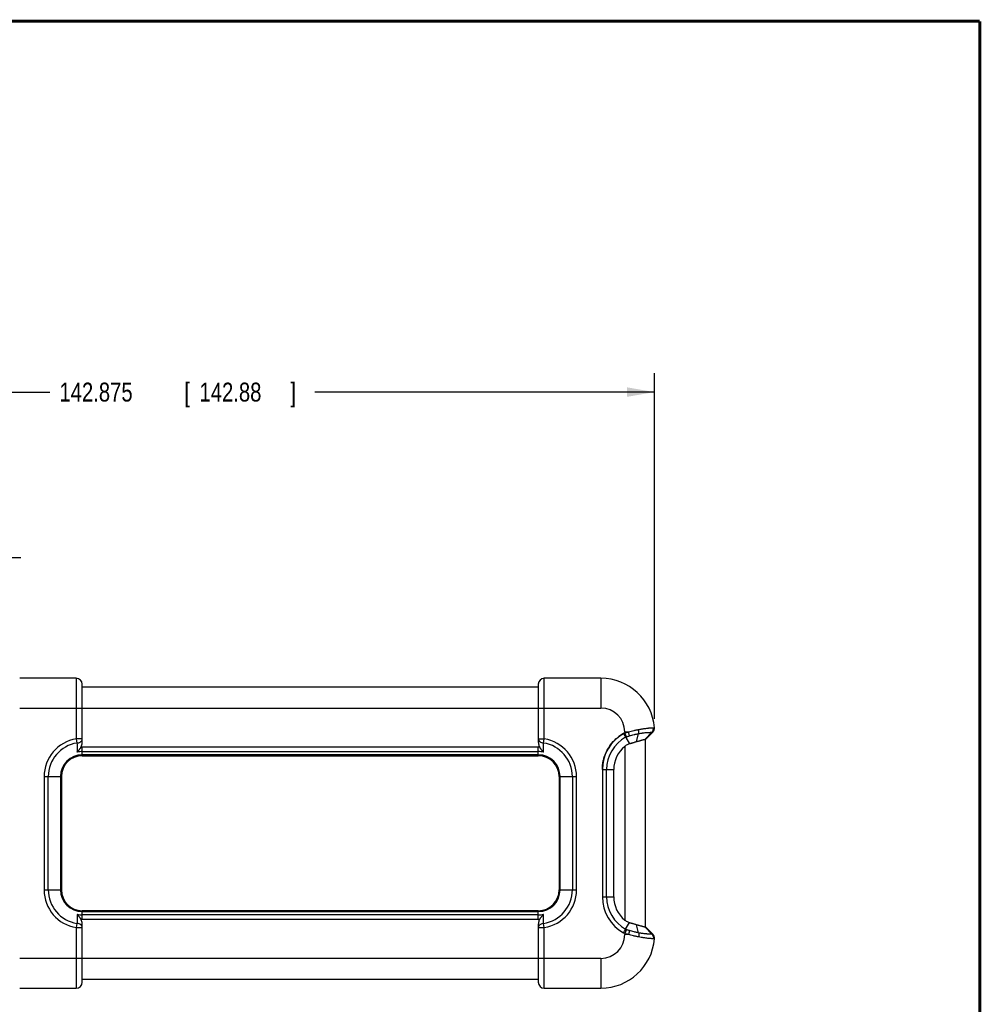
# Model space of a CAD drawing. Header units: inches. Extents: x 0.2 to 16.8, y 0.1 to 10.8.
# Tile 28 of 28: x 10.4 to 16.8, y 4.3 to 10.8. Entities that reach past the tile are written whole.
import ezdxf

# ---------------------------------------------------------------- set-up
doc = ezdxf.new("R2010")
doc.units = ezdxf.units.IN
doc.header["$LTSCALE"] = 0.935
doc.header["$MEASUREMENT"] = 0
doc.layers.get('0').update_dxf_attribs({"linetype": 'CONTINUOUS'})
doc.layers.add('DIMENSIONS', color=7, linetype='CONTINUOUS')
doc.styles.get("Standard").update_dxf_attribs({"font": 'txt', "width": 0.8})
doc.dimstyles.new('DIMSTYLE_1', dxfattribs={"dimtxt": 0.125, "dimasz": 0.18, "dimexe": 0.18, "dimexo": 0.0625, "dimgap": 0.09, "dimtad": 0, "dimtih": 1, "dimtoh": 1, "dimdec": 3, "dimzin": 4, "dimdsep": 46, "dimtxsty": 'STANDARD', "dimblk": '_FILLED', "dimblk1": '_FILLED', "dimblk2": '_FILLED', "dimcen": 0.09, "dimadec": 0, "dimazin": 0, "dimtp": 0.001, "dimtm": 0.001, "dimtfac": 1, "dimtdec": 3, "dimtofl": 0, "dimtmove": 0, "dimatfit": 3, "dimldrblk": '_FILLED', "dimfxl": 1, "dimtolj": 1, "dimtzin": 4, "dimarcsym": 0})

# ---------------------------------------------------------------- blocks, each defined once
blk = doc.blocks.new('_FILLED')
at = {"color": 0, "linetype": 'BYBLOCK'}
blk.add_solid([(0, 0), (-1, 0.174), (-1, -0.174)], dxfattribs=at)
blk = doc.blocks.new('*D4')
at = {"layer": 'DIMENSIONS', "color": 2, "linetype": 'CONTINUOUS'}
for p, q in [((8.9762, 5.8707), (8.9762, 8.4335)), ((14.6012, 6.1509), (14.6012, 8.4335)), ((8.9762, 8.3085), (10.6095, 8.3085)), ((14.6012, 8.3085), (12.3595, 8.3085))]:
    blk.add_line(p, q, dxfattribs=at)
at = {"layer": 'DIMENSIONS', "color": 2, "linetype": 'CONTINUOUS', "xscale": 0.18, "yscale": 0.18, "zscale": 0.18}
for p, rotation in [((8.9762, 8.3085), 180), ((14.6012, 8.3085), 360)]:
    blk.add_blockref('_FILLED', p, dxfattribs=dict(at, rotation=rotation))
at = {"layer": 'DIMENSIONS', "color": 2, "linetype": 'CONTINUOUS', "width": 0.8}
for s, p in [('142.875', (10.672, 8.246)), ('[', (11.497, 8.246)), ('142.88', (11.597, 8.246)), (']', (12.197, 8.246))]:
    blk.add_text(s, height=0.125, dxfattribs=at).set_placement(p)
blk = doc.blocks.new('*D5')
at = {"layer": 'DIMENSIONS', "color": 2, "linetype": 'CONTINUOUS'}
for p, q in [((8.9762, 5.8707), (8.9762, 7.3401)), ((10.0564, 6.154), (10.0564, 7.3401)), ((8.9762, 7.2151), (8.6021, 7.2151)), ((10.0564, 7.2151), (10.4164, 7.2151))]:
    blk.add_line(p, q, dxfattribs=at)
at = {"layer": 'DIMENSIONS', "color": 2, "linetype": 'CONTINUOUS', "xscale": 0.18, "yscale": 0.18, "zscale": 0.18}
blk.add_blockref('_FILLED', (8.9762, 7.2151), dxfattribs=at)
at = {"layer": 'DIMENSIONS', "color": 2, "linetype": 'CONTINUOUS', "xscale": 0.18, "yscale": 0.18, "zscale": 0.18, "rotation": 180}
blk.add_blockref('_FILLED', (10.0564, 7.2151), dxfattribs=at)
at = {"layer": 'DIMENSIONS', "color": 2, "linetype": 'CONTINUOUS', "width": 0.8}
for s, p in [('[', (7.8396, 7.1526)), (']', (8.4396, 7.1526)), ('27.436', (7.1146, 7.1526)), ('27.44', (7.9396, 7.1526))]:
    blk.add_text(s, height=0.125, dxfattribs=at).set_placement(p)

msp = doc.modelspace()

# ---------------------------------------------------------------- linework, layer by layer
at = {"color": 6, "linetype": 'CONTINUOUS'}
for p, q in [((10.7836, 6.4179), (10.4096, 6.4179)), ((10.7836, 6.4179), (10.7836, 6.0177)), ((10.823, 5.9978), (10.823, 6.3785)), ((13.8345, 6.3785), (13.8345, 5.9978)), ((14.2479, 6.4179), (13.8738, 6.4179)), ((13.8738, 6.0177), (13.8738, 6.4179)), ((14.2479, 6.4179), (14.2479, 6.221)), ((13.8345, 6.3588), (10.823, 6.3588)), ((10.4096, 6.221), (14.2479, 6.221)), ((14.3974, 6.053), (14.4358, 5.9842)), ((14.4053, 6.0635), (14.4293, 6.0635)), ((14.4053, 6.0635), (14.4053, 6.0564)), ((14.4158, 6.0303), (14.4053, 6.0564)), ((14.484, 5.9987), (14.4969, 6.0524)), ((14.5384, 6.0127), (14.5837, 6.0609)), ((14.5901, 6.0609), (14.5431, 6.0127)), ((10.7836, 6.0177), (10.7879, 5.9902)), ((10.823, 6.0177), (10.7836, 6.0177)), ((13.8345, 6.0177), (13.8738, 6.0177)), ((13.8695, 5.9902), (13.8738, 6.0177)), ((14.5431, 6.0127), (14.5384, 6.0127)), ((14.5431, 4.7758), (14.5431, 6.0127)), ((10.823, 5.9061), (10.823, 5.9617)), ((13.8345, 5.9617), (10.823, 5.9617)), ((10.823, 5.9339), (13.8345, 5.9339)), ((13.8345, 5.9061), (13.8345, 5.9617)), ((14.4053, 5.9676), (14.4053, 4.8209)), ((13.8345, 5.9118), (10.823, 5.9118)), ((10.823, 5.9061), (13.8345, 5.9061)), ((14.2575, 5.8145), (14.3328, 5.8145)), ((14.2575, 5.8145), (14.2575, 4.974)), ((14.2853, 4.974), (14.2853, 5.8145)), ((14.3328, 4.974), (14.3328, 5.8145)), ((10.5704, 5.7683), (10.5704, 5.0202)), ((10.5704, 5.7683), (10.6852, 5.7683)), ((10.5983, 5.0202), (10.5983, 5.7683)), ((10.6794, 5.7683), (10.6794, 5.0202)), ((10.6852, 5.7683), (10.6852, 5.0202)), ((13.9723, 5.7683), (14.087, 5.7683)), ((13.9723, 5.7683), (13.9723, 5.0202)), ((13.978, 5.0202), (13.978, 5.7683)), ((14.0592, 5.7683), (14.0592, 5.0202)), ((14.087, 5.0202), (14.087, 5.7683)), ((10.5704, 5.0202), (10.6852, 5.0202)), ((13.9723, 5.0202), (14.087, 5.0202)), ((14.2575, 4.974), (14.3328, 4.974)), ((10.823, 4.8268), (10.823, 4.8824)), ((13.8345, 4.8824), (10.823, 4.8824)), ((13.8345, 4.8268), (13.8345, 4.8824)), ((10.823, 4.8767), (13.8345, 4.8767)), ((13.8345, 4.8546), (10.823, 4.8546)), ((10.823, 4.8268), (13.8345, 4.8268)), ((10.7879, 4.7983), (10.7836, 4.7708)), ((10.7836, 4.7708), (10.7836, 4.3706)), ((10.7836, 4.7708), (10.823, 4.7708)), ((10.823, 4.41), (10.823, 4.7907)), ((13.8345, 4.7907), (13.8345, 4.41)), ((13.8345, 4.7708), (13.8738, 4.7708)), ((13.8738, 4.7708), (13.8695, 4.7983)), ((13.8738, 4.3706), (13.8738, 4.7708)), ((14.4158, 4.7581), (14.4053, 4.7321)), ((14.411, 4.7598), (14.4358, 4.8043)), ((14.4969, 4.7361), (14.484, 4.7898)), ((14.5384, 4.7758), (14.5431, 4.7758)), ((14.5837, 4.7276), (14.5384, 4.7758)), ((14.5431, 4.7758), (14.5901, 4.7276)), ((14.4053, 4.7321), (14.4053, 4.725)), ((14.4293, 4.725), (14.4053, 4.725)), ((14.2479, 4.5675), (10.4096, 4.5675)), ((14.2479, 4.5675), (14.2479, 4.3706)), ((10.823, 4.4297), (13.8345, 4.4297)), ((10.4096, 4.3706), (10.7836, 4.3706)), ((13.8738, 4.3706), (14.2479, 4.3706))]:
    msp.add_line(p, q, dxfattribs=at)
at = {"color": 7, "linetype": 'CONTINUOUS', "const_width": 0.02}
for points in [[(16.75, 10.7586), (0.25, 10.7586)], [(16.75, 0.2586), (16.75, 10.7586)]]:
    msp.add_lwpolyline(points, dxfattribs=at)
at = {"color": 6, "linetype": 'CONTINUOUS'}
for centre, radius, start, end in [((10.7836, 6.3785), 0.0394, 0, 90), ((13.8738, 6.3785), 0.0394, 90, 180), ((14.2479, 6.0635), 0.3543, 4.52152, 90), ((14.2479, 6.0635), 0.1575, 0, 90), ((14.5618, 6.0884), 0.0394, 315.78497, 4.52152), ((10.823, 5.7683), 0.2525, 98.96922, 180), ((10.823, 5.7683), 0.2247, 98.96921, 180), ((13.8345, 5.7683), 0.2247, 0, 81.03079), ((13.8345, 5.7683), 0.2525, 360, 81.03078), ((14.5307, 5.8145), 0.2454, 119.20229, 180), ((10.823, 5.7683), 0.1656, 90, 101.7412), ((10.823, 5.7683), 0.1935, 90, 92.75812), ((13.8345, 5.7683), 0.1935, 87.24188, 90), ((13.8345, 5.7683), 0.1656, 78.2588, 90), ((14.5307, 5.8145), 0.1979, 129.30925, 180), ((10.823, 5.7683), 0.1436, 90, 180), ((10.823, 5.7683), 0.1378, 90, 180), ((13.8345, 5.7683), 0.1436, 0, 90), ((13.8345, 5.7683), 0.1378, 0, 90), ((10.823, 5.0202), 0.2525, 180, 261.03078), ((10.823, 5.0202), 0.2247, 180, 261.03079), ((10.823, 5.0202), 0.1436, 180, 270), ((10.823, 5.0202), 0.1378, 180, 270), ((13.8345, 5.0202), 0.1378, 270, 360), ((13.8345, 5.0202), 0.1436, 270, 360), ((13.8345, 5.0202), 0.2247, 278.96921, 360), ((13.8345, 5.0202), 0.2525, 278.96922, 0), ((14.5307, 4.974), 0.2732, 180, 240.90865), ((14.5307, 4.974), 0.2454, 180, 240.79771), ((14.5307, 4.974), 0.1979, 180, 230.69075), ((10.823, 5.0202), 0.1656, 258.2588, 270), ((10.823, 5.0202), 0.1935, 267.24188, 270), ((13.8345, 5.0202), 0.1656, 270, 281.7412), ((13.8345, 5.0202), 0.1935, 270, 272.75812), ((14.2479, 4.725), 0.1575, 270, 360), ((14.2479, 4.725), 0.3543, 270, 355.47848), ((14.5618, 4.7001), 0.0394, 355.47848, 44.21503), ((10.7836, 4.41), 0.0394, 270, 360), ((13.8738, 4.41), 0.0394, 180, 270)]:
    msp.add_arc(centre, radius, start, end, dxfattribs=at)
at = {"color": 7, "linetype": 'CONTINUOUS'}
msp.add_arc((14.5307, 5.8145), 0.2732, 119.20229, 180, dxfattribs=at)
for points in [[(14.3514, 6.0207), (14.3657, 6.0331), (14.3813, 6.0441), (14.3978, 6.0534)], [(14.4, 6.0543), (14.3991, 6.0539), (14.3982, 6.0536), (14.3972, 6.0533)], [(14.3978, 6.0534), (14.3985, 6.0537), (14.3992, 6.054), (14.4, 6.0543)], [(14.4, 6.0543), (14.4009, 6.0547), (14.4018, 6.055), (14.4027, 6.0553)], [(14.4027, 6.0553), (14.4036, 6.0557), (14.4045, 6.056), (14.4053, 6.0564)], [(14.3113, 5.9773), (14.3226, 5.9926), (14.3355, 6.0066), (14.3497, 6.0191)], [(14.3497, 6.0191), (14.3498, 6.0193), (14.35, 6.0194), (14.3502, 6.0196)], [(14.3502, 6.0196), (14.3506, 6.02), (14.351, 6.0203), (14.3514, 6.0207)], [(14.4438, 5.9864), (14.4412, 5.9857), (14.4385, 5.985), (14.4358, 5.9842)], [(14.4479, 5.9875), (14.4465, 5.9872), (14.4452, 5.9868), (14.4438, 5.9864)], [(14.484, 5.9987), (14.4836, 5.9985), (14.4831, 5.9984), (14.4827, 5.9983)], [(14.4836, 5.9986), (14.4833, 5.9985), (14.483, 5.9984), (14.4827, 5.9983)], [(14.4864, 5.9992), (14.4855, 5.999), (14.4845, 5.9988), (14.4836, 5.9986)], [(14.4864, 5.9992), (14.4856, 5.9991), (14.4848, 5.9989), (14.484, 5.9987)], [(14.4942, 6.001), (14.494, 6.0009), (14.4939, 6.0009), (14.4937, 6.0008)], [(14.4941, 6.0009), (14.494, 6.0009), (14.4938, 6.0009), (14.4937, 6.0008)], [(14.282, 5.9276), (14.2866, 5.9377), (14.2917, 5.9474), (14.2975, 5.9569)], [(14.2975, 5.9569), (14.3018, 5.9639), (14.3064, 5.9707), (14.3113, 5.9773)], [(14.2575, 5.8145), (14.2575, 5.8339), (14.2596, 5.8535), (14.2637, 5.8725)], [(14.2637, 5.8725), (14.2654, 5.8805), (14.2675, 5.8885), (14.27, 5.8963)], [(14.4358, 4.8043), (14.4385, 4.8035), (14.4412, 4.8028), (14.4438, 4.8021)], [(14.4438, 4.8021), (14.4452, 4.8017), (14.4466, 4.8013), (14.4479, 4.801)], [(14.4831, 4.7901), (14.4834, 4.79), (14.4837, 4.7899), (14.484, 4.7898)], [(14.4831, 4.7901), (14.4834, 4.79), (14.4837, 4.7899), (14.4841, 4.7898)], [(14.484, 4.7898), (14.4849, 4.7896), (14.4857, 4.7894), (14.4866, 4.7892)], [(14.4841, 4.7898), (14.4849, 4.7896), (14.4858, 4.7894), (14.4866, 4.7892)], [(14.4866, 4.7892), (14.489, 4.7886), (14.4913, 4.7881), (14.4937, 4.7877)], [(14.4937, 4.7877), (14.4939, 4.7876), (14.4941, 4.7876), (14.4942, 4.7875)], [(14.4937, 4.7877), (14.4939, 4.7876), (14.494, 4.7876), (14.4942, 4.7876)]]:
    msp.add_open_spline(points, degree=3, dxfattribs=at)
for points, knots in [([(14.4053, 6.0564), (14.4045, 6.056), (14.4027, 6.0553), (14.4009, 6.0546), (14.4, 6.0543)], [0, 0, 0, 0, 0.498659, 1, 1, 1, 1]), ([(14.4482, 5.9876), (14.4468, 5.9872), (14.444, 5.9865), (14.4399, 5.9853), (14.4372, 5.9846), (14.4358, 5.9842)], [0, 0, 0, 0, 0.343325, 0.674966, 1, 1, 1, 1]), ([(14.4602, 5.9909), (14.4574, 5.9902), (14.4533, 5.989), (14.4492, 5.9879), (14.4479, 5.9875)], [0, 0, 0, 0, 0.676006, 1, 1, 1, 1]), ([(14.4602, 5.9909), (14.4588, 5.9905), (14.456, 5.9898), (14.452, 5.9887), (14.4494, 5.988), (14.4482, 5.9876)], [0, 0, 0, 0, 0.352442, 0.687304, 1, 1, 1, 1]), ([(14.4827, 5.9983), (14.4754, 5.9964), (14.4679, 5.994), (14.4605, 5.9911), (14.4602, 5.9909)], [0, 0, 0, 0, 0.95482, 1, 1, 1, 1]), ([(14.4827, 5.9983), (14.4805, 5.9975), (14.4757, 5.9959), (14.4682, 5.9934), (14.4629, 5.9918), (14.4602, 5.9909)], [0, 0, 0, 0, 0.294614, 0.64198, 1, 1, 1, 1]), ([(14.4937, 6.0008), (14.493, 6.0007), (14.4906, 6.0002), (14.4881, 5.9997), (14.4864, 5.9992)], [0, 0, 0, 0, 0.273221, 1, 1, 1, 1]), ([(14.4937, 6.0008), (14.4927, 6.0006), (14.4906, 6.0001), (14.4881, 5.9996), (14.4867, 5.9993), (14.4864, 5.9992)], [0, 0, 0, 0, 0.399448, 0.885028, 1, 1, 1, 1]), ([(14.27, 5.8963), (14.2733, 5.9068), (14.2773, 5.9172), (14.2819, 5.9274), (14.282, 5.9276)], [0, 0, 0, 0, 0.980396, 1, 1, 1, 1]), ([(14.4358, 4.8043), (14.4372, 4.8039), (14.4399, 4.8031), (14.444, 4.802), (14.4468, 4.8013), (14.4482, 4.8009)], [0, 0, 0, 0, 0.325513, 0.656778, 1, 1, 1, 1]), ([(14.4479, 4.801), (14.4492, 4.8006), (14.4533, 4.7995), (14.4574, 4.7983), (14.4602, 4.7976)], [0, 0, 0, 0, 0.3236, 1, 1, 1, 1]), ([(14.4482, 4.8009), (14.4494, 4.8005), (14.452, 4.7998), (14.456, 4.7987), (14.4588, 4.798), (14.4602, 4.7976)], [0, 0, 0, 0, 0.312175, 0.646853, 1, 1, 1, 1]), ([(14.4602, 4.7976), (14.4605, 4.7974), (14.468, 4.7945), (14.4756, 4.792), (14.4831, 4.7901)], [0, 0, 0, 0, 0.043506, 1, 1, 1, 1]), ([(14.4602, 4.7976), (14.4629, 4.7967), (14.4682, 4.7951), (14.4759, 4.7926), (14.4808, 4.7909), (14.4831, 4.7901)], [0, 0, 0, 0, 0.352396, 0.694261, 1, 1, 1, 1]), ([(14.4866, 4.7892), (14.4868, 4.7892), (14.4882, 4.7889), (14.4906, 4.7884), (14.4927, 4.7879), (14.4937, 4.7877)], [0, 0, 0, 0, 0.088104, 0.588464, 1, 1, 1, 1])]:
    msp.add_open_spline(points, degree=3, knots=knots, dxfattribs=at)
at = {"color": 6, "linetype": 'CONTINUOUS'}
for points, knots in [([(14.4053, 6.0564), (14.4093, 6.0577), (14.4153, 6.0595), (14.4218, 6.0614), (14.4248, 6.0623), (14.4268, 6.0628), (14.4283, 6.0633), (14.4293, 6.0635)], [0, 0, 0, 0, 0.500341, 0.75023, 0.812685, 0.875132, 1, 1, 1, 1]), ([(14.4293, 6.0635), (14.4409, 6.0668), (14.4554, 6.0706), (14.4728, 6.0745), (14.4813, 6.0762), (14.4883, 6.0776), (14.4932, 6.0785), (14.4956, 6.079), (14.4966, 6.0792), (14.497, 6.0792)], [0, 0, 0, 0, 0.518973, 0.645574, 0.770817, 0.893747, 0.953983, 0.983796, 1, 1, 1, 1]), ([(14.4367, 6.0377), (14.4363, 6.0396), (14.4354, 6.0435), (14.4336, 6.0498), (14.4316, 6.0566), (14.4301, 6.0612), (14.4293, 6.0635)], [0, 0, 0, 0, 0.211291, 0.457161, 0.725061, 1, 1, 1, 1]), ([(14.4367, 6.0377), (14.4468, 6.041), (14.4596, 6.0446), (14.475, 6.0481), (14.4825, 6.0497), (14.4887, 6.0509), (14.4931, 6.0517), (14.4952, 6.0521), (14.4963, 6.0522), (14.4968, 6.0523), (14.4969, 6.0523)], [0, 0, 0, 0, 0.514618, 0.640196, 0.764508, 0.886627, 0.946507, 0.976154, 0.990904, 1, 1, 1, 1]), ([(14.4969, 6.0523), (14.4974, 6.0543), (14.4982, 6.0584), (14.4985, 6.065), (14.4981, 6.0721), (14.4975, 6.0768), (14.497, 6.0792)], [0, 0, 0, 0, 0.219486, 0.465909, 0.730032, 1, 1, 1, 1]), ([(14.4969, 6.0524), (14.5021, 6.0534), (14.5096, 6.0547), (14.5196, 6.0563), (14.5327, 6.0581), (14.5452, 6.0594), (14.5571, 6.0602), (14.5636, 6.0605), (14.5706, 6.0608), (14.577, 6.0609), (14.5809, 6.0609), (14.5825, 6.0609), (14.5833, 6.0609), (14.5836, 6.0609), (14.5837, 6.0609)], [0, 0, 0, 0, 0.179296, 0.264422, 0.345718, 0.634071, 0.69681, 0.754788, 0.856541, 0.939543, 0.97391, 0.989264, 0.996475, 1, 1, 1, 1]), ([(14.497, 6.0792), (14.5028, 6.0804), (14.5113, 6.082), (14.5224, 6.0839), (14.5371, 6.0862), (14.5512, 6.0881), (14.5646, 6.0894), (14.5718, 6.0901), (14.5797, 6.0907), (14.5868, 6.0911), (14.5912, 6.0913), (14.593, 6.0913), (14.5939, 6.0914), (14.5942, 6.0914), (14.5944, 6.0914)], [0, 0, 0, 0, 0.178963, 0.264154, 0.345606, 0.634699, 0.697498, 0.755456, 0.856923, 0.939381, 0.973425, 0.988616, 0.995747, 1, 1, 1, 1]), ([(14.5837, 6.0609), (14.5856, 6.0629), (14.5889, 6.0673), (14.5925, 6.0749), (14.5944, 6.0831), (14.5946, 6.0887), (14.5944, 6.0914)], [0, 0, 0, 0, 0.245272, 0.497795, 0.751495, 1, 1, 1, 1]), ([(14.5837, 6.0609), (14.5853, 6.0609), (14.5873, 6.0609), (14.5894, 6.0609), (14.5899, 6.0609), (14.5901, 6.0609)], [0, 0, 0, 0, 0.748537, 0.93701, 1, 1, 1, 1]), ([(14.5944, 6.0914), (14.5961, 6.0914), (14.5981, 6.0914), (14.6004, 6.0915), (14.6009, 6.0915), (14.6011, 6.0915)], [0, 0, 0, 0, 0.748627, 0.936904, 1, 1, 1, 1]), ([(10.7879, 5.9902), (10.7919, 5.9905), (10.7994, 5.9919), (10.8095, 5.9963), (10.8172, 6.0025), (10.8219, 6.0099), (10.823, 6.0152), (10.823, 6.0177)], [0, 0, 0, 0, 0.243532, 0.469802, 0.670346, 0.847462, 1, 1, 1, 1]), ([(10.7879, 5.9902), (10.7881, 5.9832), (10.7883, 5.9696), (10.7888, 5.9496), (10.7891, 5.9367), (10.7893, 5.9304)], [0, 0, 0, 0, 0.351245, 0.684137, 1, 1, 1, 1]), ([(10.8137, 5.9615), (10.8156, 5.9648), (10.819, 5.9722), (10.8222, 5.9844), (10.823, 5.9932), (10.823, 5.9978)], [0, 0, 0, 0, 0.305604, 0.638631, 1, 1, 1, 1]), ([(13.8345, 5.9978), (13.8345, 5.9932), (13.8352, 5.9844), (13.8384, 5.9722), (13.8418, 5.9648), (13.8438, 5.9615)], [0, 0, 0, 0, 0.361359, 0.695002, 1, 1, 1, 1]), ([(13.8369, 6.0081), (13.8387, 6.0047), (13.8444, 5.9984), (13.856, 5.9924), (13.8649, 5.9906), (13.8695, 5.9902)], [0, 0, 0, 0, 0.301611, 0.641132, 1, 1, 1, 1]), ([(13.8682, 5.9304), (13.8684, 5.9368), (13.8687, 5.9497), (13.8691, 5.9696), (13.8694, 5.9832), (13.8695, 5.9902)], [0, 0, 0, 0, 0.317232, 0.649151, 1, 1, 1, 1]), ([(14.4358, 5.9842), (14.4324, 5.9832), (14.4254, 5.9805), (14.4151, 5.975), (14.4086, 5.9702), (14.4053, 5.9676)], [0, 0, 0, 0, 0.309681, 0.639611, 1, 1, 1, 1]), ([(14.411, 6.0286), (14.4116, 6.0288), (14.4126, 6.0292), (14.4142, 6.0298), (14.4153, 6.0301), (14.4158, 6.0303)], [0, 0, 0, 0, 0.333181, 0.666963, 1, 1, 1, 1]), ([(14.4158, 6.0303), (14.4193, 6.0317), (14.4245, 6.0336), (14.4302, 6.0355), (14.4328, 6.0364), (14.4345, 6.037), (14.4358, 6.0374), (14.4367, 6.0377)], [0, 0, 0, 0, 0.502046, 0.751185, 0.812892, 0.875298, 1, 1, 1, 1]), ([(14.5384, 6.0127), (14.5368, 6.0123), (14.5333, 6.0116), (14.5278, 6.0103), (14.5217, 6.0088), (14.5154, 6.0071), (14.5089, 6.0053), (14.5018, 6.0033), (14.4969, 6.0018), (14.4942, 6.001)], [0, 0, 0, 0, 0.106413, 0.233557, 0.373631, 0.518514, 0.66189, 0.817555, 1, 1, 1, 1]), ([(10.7893, 5.9304), (10.7896, 5.9308), (10.7904, 5.9316), (10.7917, 5.9329), (10.793, 5.9344), (10.7945, 5.936), (10.7961, 5.9378), (10.7978, 5.9397), (10.7997, 5.9419), (10.8017, 5.9444), (10.8038, 5.9471), (10.8061, 5.9501), (10.8085, 5.9535), (10.8111, 5.9573), (10.8128, 5.9601), (10.8137, 5.9615)], [0, 0, 0, 0, 0.040492, 0.08638, 0.136502, 0.191439, 0.251491, 0.317193, 0.389223, 0.468259, 0.555307, 0.651041, 0.756292, 0.872462, 1, 1, 1, 1]), ([(13.8438, 5.9615), (13.8446, 5.9601), (13.8464, 5.9573), (13.849, 5.9535), (13.8514, 5.95), (13.8537, 5.947), (13.8559, 5.9443), (13.8578, 5.9418), (13.8597, 5.9397), (13.8614, 5.9377), (13.863, 5.936), (13.8644, 5.9344), (13.8658, 5.9329), (13.867, 5.9316), (13.8678, 5.9308), (13.8682, 5.9304)], [0, 0, 0, 0, 0.128609, 0.245572, 0.351345, 0.44735, 0.53445, 0.613449, 0.685183, 0.750442, 0.809926, 0.86437, 0.914053, 0.959639, 1, 1, 1, 1]), ([(10.7893, 4.8581), (10.7891, 4.8517), (10.7888, 4.8388), (10.7883, 4.8189), (10.7881, 4.8053), (10.7879, 4.7983)], [0, 0, 0, 0, 0.317232, 0.649151, 1, 1, 1, 1]), ([(10.8137, 4.827), (10.8128, 4.8284), (10.8111, 4.8312), (10.8085, 4.835), (10.806, 4.8385), (10.8037, 4.8415), (10.8016, 4.8442), (10.7996, 4.8467), (10.7978, 4.8488), (10.7961, 4.8508), (10.7945, 4.8525), (10.793, 4.8541), (10.7917, 4.8556), (10.7904, 4.8569), (10.7896, 4.8577), (10.7893, 4.8581)], [0, 0, 0, 0, 0.128609, 0.245572, 0.351345, 0.44735, 0.53445, 0.613449, 0.685183, 0.750442, 0.809926, 0.86437, 0.914053, 0.959639, 1, 1, 1, 1]), ([(10.823, 4.7907), (10.823, 4.7953), (10.8222, 4.8041), (10.819, 4.8163), (10.8156, 4.8237), (10.8137, 4.827)], [0, 0, 0, 0, 0.361374, 0.694977, 1, 1, 1, 1]), ([(13.8438, 4.827), (13.8418, 4.8237), (13.8384, 4.8163), (13.8352, 4.8041), (13.8345, 4.7953), (13.8345, 4.7907)], [0, 0, 0, 0, 0.305617, 0.638613, 1, 1, 1, 1]), ([(13.8682, 4.8581), (13.8678, 4.8577), (13.867, 4.8569), (13.8658, 4.8556), (13.8644, 4.8541), (13.8629, 4.8525), (13.8613, 4.8507), (13.8596, 4.8488), (13.8578, 4.8466), (13.8558, 4.8441), (13.8536, 4.8414), (13.8514, 4.8384), (13.8489, 4.835), (13.8463, 4.8312), (13.8446, 4.8284), (13.8438, 4.827)], [0, 0, 0, 0, 0.040492, 0.08638, 0.136502, 0.191439, 0.251491, 0.317193, 0.389223, 0.468259, 0.555307, 0.651041, 0.756292, 0.872462, 1, 1, 1, 1]), ([(13.8695, 4.7983), (13.8694, 4.8053), (13.8691, 4.8189), (13.8687, 4.8388), (13.8684, 4.8518), (13.8682, 4.8581)], [0, 0, 0, 0, 0.351245, 0.684137, 1, 1, 1, 1]), ([(14.4053, 4.8209), (14.4086, 4.8182), (14.4152, 4.8135), (14.4254, 4.8079), (14.4324, 4.8053), (14.4358, 4.8043)], [0, 0, 0, 0, 0.362723, 0.694561, 1, 1, 1, 1]), ([(10.8205, 4.7804), (10.8187, 4.7838), (10.813, 4.7901), (10.8015, 4.7961), (10.7925, 4.7979), (10.7879, 4.7983)], [0, 0, 0, 0, 0.301611, 0.641132, 1, 1, 1, 1]), ([(13.8695, 4.7983), (13.8656, 4.798), (13.858, 4.7966), (13.848, 4.7922), (13.8403, 4.786), (13.8355, 4.7786), (13.8345, 4.7733), (13.8345, 4.7708)], [0, 0, 0, 0, 0.243532, 0.469802, 0.670346, 0.847462, 1, 1, 1, 1]), ([(14.3974, 4.7355), (14.3991, 4.7384), (14.4022, 4.7441), (14.4068, 4.7522), (14.4096, 4.7574), (14.411, 4.7598)], [0, 0, 0, 0, 0.359806, 0.705982, 1, 1, 1, 1]), ([(14.4158, 4.7581), (14.4153, 4.7583), (14.4142, 4.7587), (14.4126, 4.7593), (14.4116, 4.7597), (14.411, 4.7599)], [0, 0, 0, 0, 0.332465, 0.665771, 1, 1, 1, 1]), ([(14.4367, 4.7508), (14.4358, 4.7511), (14.4345, 4.7515), (14.4328, 4.7521), (14.4302, 4.7529), (14.4245, 4.7549), (14.4193, 4.7568), (14.4158, 4.7581)], [0, 0, 0, 0, 0.124707, 0.187113, 0.248839, 0.49796, 1, 1, 1, 1]), ([(14.4367, 4.7508), (14.4363, 4.7489), (14.4354, 4.7449), (14.4336, 4.7387), (14.4316, 4.7319), (14.4301, 4.7273), (14.4293, 4.725)], [0, 0, 0, 0, 0.211291, 0.457161, 0.725061, 1, 1, 1, 1]), ([(14.4969, 4.7361), (14.4969, 4.7362), (14.4944, 4.7366), (14.4896, 4.7374), (14.4823, 4.7389), (14.4748, 4.7404), (14.4595, 4.744), (14.4468, 4.7475), (14.4367, 4.7508)], [0, 0, 0, 0, 0.003866, 0.118415, 0.239919, 0.36353, 0.48839, 1, 1, 1, 1]), ([(14.4942, 4.7875), (14.4969, 4.7867), (14.5019, 4.7852), (14.509, 4.7832), (14.5155, 4.7814), (14.5218, 4.7797), (14.5279, 4.7782), (14.5334, 4.7769), (14.5368, 4.7762), (14.5384, 4.7758)], [0, 0, 0, 0, 0.184467, 0.340748, 0.484575, 0.628634, 0.767626, 0.893998, 1, 1, 1, 1]), ([(14.4053, 4.7321), (14.4045, 4.7325), (14.4027, 4.7332), (14.4001, 4.7341), (14.3985, 4.7348), (14.3978, 4.7351)], [0, 0, 0, 0, 0.351939, 0.705727, 1, 1, 1, 1]), ([(14.4293, 4.725), (14.4283, 4.7252), (14.4268, 4.7257), (14.4248, 4.7262), (14.4218, 4.7271), (14.4153, 4.729), (14.4093, 4.7308), (14.4053, 4.7321)], [0, 0, 0, 0, 0.124868, 0.187315, 0.24977, 0.49966, 1, 1, 1, 1]), ([(14.497, 4.7093), (14.4945, 4.7097), (14.4891, 4.7107), (14.481, 4.7123), (14.4726, 4.7141), (14.4552, 4.718), (14.4408, 4.7217), (14.4293, 4.725)], [0, 0, 0, 0, 0.111324, 0.233639, 0.358181, 0.484062, 1, 1, 1, 1]), ([(14.5837, 4.7276), (14.5835, 4.7276), (14.5831, 4.7276), (14.5823, 4.7276), (14.5806, 4.7276), (14.5768, 4.7276), (14.5704, 4.7277), (14.5633, 4.728), (14.5568, 4.7283), (14.545, 4.7291), (14.5325, 4.7304), (14.5194, 4.7322), (14.5096, 4.7338), (14.502, 4.7351), (14.4969, 4.7361)], [0, 0, 0, 0, 0.006192, 0.01347, 0.028945, 0.063509, 0.146761, 0.248619, 0.306609, 0.369212, 0.656305, 0.737262, 0.821982, 1, 1, 1, 1]), ([(14.4969, 4.7361), (14.4974, 4.7342), (14.4982, 4.7301), (14.4985, 4.7235), (14.4981, 4.7164), (14.4975, 4.7117), (14.497, 4.7093)], [0, 0, 0, 0, 0.219254, 0.465812, 0.730081, 1, 1, 1, 1]), ([(14.5944, 4.6971), (14.5944, 4.6971), (14.5941, 4.6971), (14.5937, 4.6971), (14.5927, 4.6972), (14.5909, 4.6972), (14.5865, 4.6975), (14.5794, 4.6979), (14.5715, 4.6985), (14.5642, 4.6991), (14.5509, 4.7005), (14.5369, 4.7023), (14.5223, 4.7046), (14.5112, 4.7065), (14.5027, 4.7081), (14.497, 4.7093)], [0, 0, 0, 0, 0.000384, 0.006894, 0.014097, 0.029418, 0.063676, 0.146405, 0.247975, 0.305933, 0.368581, 0.656342, 0.737451, 0.822243, 1, 1, 1, 1]), ([(14.5837, 4.7276), (14.5856, 4.7256), (14.5889, 4.7212), (14.5925, 4.7136), (14.5944, 4.7054), (14.5946, 4.6998), (14.5944, 4.6971)], [0, 0, 0, 0, 0.24526, 0.497797, 0.751512, 1, 1, 1, 1]), ([(14.5901, 4.7276), (14.5899, 4.7276), (14.5894, 4.7276), (14.5873, 4.7276), (14.5853, 4.7276), (14.5837, 4.7276)], [0, 0, 0, 0, 0.06299, 0.251463, 1, 1, 1, 1]), ([(14.6011, 4.697), (14.6009, 4.697), (14.6004, 4.697), (14.5981, 4.6971), (14.5961, 4.6971), (14.5944, 4.6971)], [0, 0, 0, 0, 0.063096, 0.251373, 1, 1, 1, 1])]:
    msp.add_open_spline(points, degree=3, knots=knots, dxfattribs=at)
for points in [[(13.8345, 6.0177), (13.8345, 6.0144), (13.8354, 6.0111), (13.8369, 6.0081)], [(10.823, 4.7708), (10.823, 4.7741), (10.8221, 4.7774), (10.8205, 4.7804)]]:
    msp.add_open_spline(points, degree=3, dxfattribs=at)

# ---------------------------------------------------------------- dimensions: what is measured, and where the dimension line sits
at = {"layer": 'DIMENSIONS', "color": 2, "linetype": 'CONTINUOUS'}
for base, p2, picture, middle in [((14.6012, 8.3085), (14.6012, 6.1509), '*D4', (11.4845, 8.3085)), ((10.0564, 7.2151), (10.0564, 6.154), '*D5', (7.8271, 7.2151))]:
    dim = msp.add_linear_dim(base=base, p1=(8.9762, 5.8707), p2=p2, dimstyle='DIMSTYLE_1', dxfattribs=at)
    dim.commit()
    dim.dimension.update_dxf_attribs({"geometry": picture, "text_midpoint": middle, "dimtype": 160})

doc.saveas('drawing.dxf')
